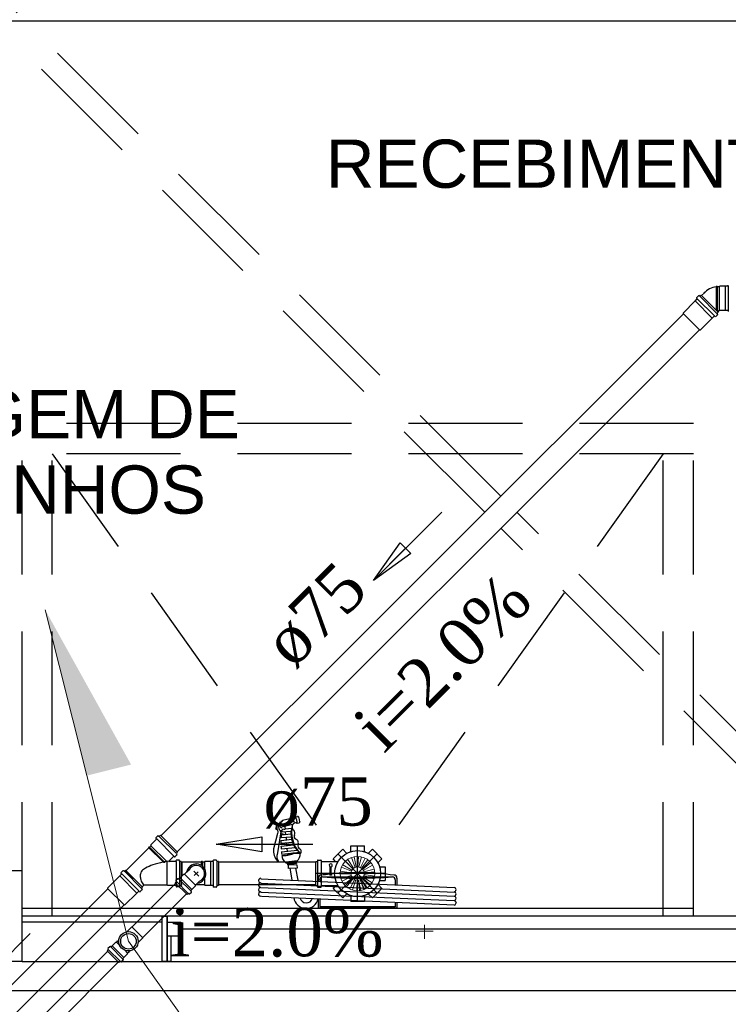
# Model space of a CAD drawing. Header units: millimetres. Extents: x 335 to 739279, y -1 to 84.
# Tile 45 of 244: x 369.92 to 373.03, y 11.31 to 15.63. Entities that reach past the tile are written whole.
import ezdxf

# ---------------------------------------------------------------- set-up
doc = ezdxf.new("R2010")
doc.units = ezdxf.units.MM
doc.header["$MEASUREMENT"] = 0
doc.linetypes.add('DASHDOT', pattern=[25.4, 12.7, -6.35, 0, -6.35])
doc.linetypes.add('Dashed', pattern=[0.75, 0.5, -0.25])
for name, color, linetype, lineweight in [('CV-Colunas', 7, 'Continuous', 20), ('CV-Indicação coluna', 5, 'Continuous', 20), ('CV-Seção tubo', 1, 'Continuous', 30), ('Nível 1', 7, 'Continuous', 5), ('Simbolos', 1, 'Continuous', 30), ('SIMBOLOS INT', 8, 'Continuous', 5), ('Simbolos_int', 1, 'Continuous', 30), ('TQ-Sentido tubo', 7, 'Continuous', 20), ('TQ-Seção tubo', 1, 'Continuous', 30), ('TQ-Textos tubo', 7, 'Continuous', 20)]:
    doc.layers.add(name, color=color, linetype=linetype, lineweight=lineweight)
doc.styles.add('Arial', font='arial.ttf')
doc.styles.add('TimesNewRoman', font='times.ttf')
doc.dimstyles.get("Standard").update_dxf_attribs({"dimtxt": 0.18, "dimasz": 0.18, "dimexe": 0.18, "dimexo": 0.0625, "dimgap": 0.09, "dimtad": 0, "dimtih": 1, "dimtoh": 1, "dimdec": 4, "dimzin": 0, "dimdsep": 46, "dimtxsty": 'Standard', "dimcen": 0.09, "dimadec": 0, "dimazin": 0, "dimtfac": 1, "dimtdec": 4, "dimtofl": 0, "dimtmove": 0, "dimatfit": 3, "dimfxl": 0, "dimtolj": 1, "dimtzin": 0, "dimarcsym": 0})

msp = doc.modelspace()

# ---------------------------------------------------------------- hatches: boundary and pattern name
at = {"linetype": 'Continuous'}
msp.add_hatch(color=8, dxfattribs=at).paths.add_polyline_path([(371.0648, 12.0619), (371.0888, 12.0559), (371.0888, 12.0559), (371.0648, 12.0619), (371.0648, 12.0619)])
at = {"layer": 'CV-Colunas', "linetype": 'Continuous'}
msp.add_hatch(color=256, dxfattribs=at).paths.add_polyline_path([(370.217, 12.3145), (370.411, 12.3631), (370.0345, 13.0419), (370.217, 12.3145)])

# ---------------------------------------------------------------- linework, layer by layer
at = {"color": 7, "linetype": 'Dashed'}
for p, q in [((372.8778, 13.8599), (369.9328, 13.8599)), ((369.9328, 11.6979), (369.9328, 13.8599)), ((372.8778, 11.6979), (372.8778, 13.8599)), ((372.8778, 13.7279), (369.9328, 13.7279)), ((370.0648, 11.6979), (370.0648, 13.7279)), ((370.0648, 13.7279), (371.3038, 11.9839)), ((372.7448, 13.7279), (371.5048, 11.9839)), ((372.7448, 11.6979), (372.7448, 13.7279))]:
    msp.add_line(p, q, dxfattribs=at)
at = {"color": 8}
for p, q in [((371.1208, 12.1279), (371.0758, 12.1169)), ((371.1278, 12.1059), (371.1228, 12.1259)), ((371.1348, 12.1279), (371.1238, 12.1249)), ((371.1398, 12.1099), (371.1278, 12.1059)), ((371.1348, 12.1279), (371.1288, 12.1259)), ((371.1428, 12.1329), (371.1318, 12.1319)), ((371.1348, 12.1089), (371.1398, 12.1099)), ((371.1488, 12.1059), (371.1388, 12.1049)), ((371.1508, 12.1119), (371.1478, 12.1299)), ((371.0488, 12.0799), (371.0468, 12.0819)), ((371.0488, 12.0799), (371.0468, 12.0799)), ((371.0518, 12.0879), (371.0478, 12.0879)), ((371.0518, 12.0849), (371.0478, 12.0879)), ((371.0518, 12.0839), (371.0478, 12.0849)), ((371.0518, 12.0849), (371.0478, 12.0849)), ((371.0488, 12.0839), (371.0478, 12.0839)), ((371.0488, 12.0819), (371.0478, 12.0819)), ((371.0488, 12.0799), (371.0548, 12.1039)), ((371.0528, 12.0979), (371.0488, 12.0999)), ((371.0528, 12.0979), (371.0488, 12.0979)), ((371.0528, 12.0959), (371.0488, 12.0959)), ((371.0528, 12.0959), (371.0488, 12.0959)), ((371.0528, 12.0929), (371.0488, 12.0939)), ((371.0528, 12.0939), (371.0488, 12.0939)), ((371.0518, 12.0929), (371.0488, 12.0929)), ((371.0518, 12.0889), (371.0488, 12.0899)), ((371.0518, 12.0899), (371.0488, 12.0899)), ((371.0518, 12.0889), (371.0488, 12.0889)), ((371.0548, 12.1009), (371.0518, 12.1039)), ((371.0548, 12.1039), (371.0518, 12.1039)), ((371.0528, 12.1009), (371.0518, 12.1009)), ((371.0528, 12.0999), (371.0518, 12.0999)), ((371.0678, 12.0679), (371.0518, 11.9669)), ((371.0648, 12.0619), (371.0888, 12.0559)), ((371.0648, 12.0619), (371.0888, 12.0559)), ((371.0678, 12.0729), (371.0728, 12.0739)), ((371.1128, 12.0689), (371.0708, 12.0659)), ((371.1188, 12.0999), (371.0728, 12.0879)), ((371.1158, 12.0819), (371.0728, 12.0779)), ((371.0808, 12.0779), (371.0868, 12.0799)), ((371.0848, 12.0899), (371.0868, 12.0799)), ((371.0868, 12.0679), (371.0888, 12.0559)), ((371.0528, 12.0609), (371.0358, 11.9929)), ((371.1128, 12.0569), (371.0688, 12.0529)), ((371.1128, 12.0449), (371.0688, 12.0409)), ((371.1158, 12.0339), (371.0688, 12.0289)), ((371.1188, 12.0209), (371.0688, 12.0159)), ((371.0908, 12.0419), (371.0908, 12.0299)), ((371.1238, 12.0089), (371.0688, 12.0039)), ((371.1318, 11.9979), (371.0688, 11.9919)), ((371.1398, 11.9859), (371.0708, 11.9789)), ((371.1508, 11.9769), (371.0728, 11.9689)), ((371.0918, 12.0179), (371.0948, 12.0049)), ((371.0948, 11.9939), (371.0958, 11.9819)), ((371.1398, 11.9409), (371.0908, 11.9339)), ((371.0908, 11.9339), (371.0918, 11.9289)), ((371.1398, 11.9349), (371.0918, 11.9289)), ((371.0968, 11.9709), (371.0968, 11.9669)), ((371.1348, 11.9339), (371.0968, 11.9289)), ((371.1078, 11.9349), (371.1078, 11.9299)), ((371.1268, 11.9389), (371.1268, 11.9309)), ((371.1348, 11.9339), (371.1368, 11.9289)), ((371.1398, 11.9409), (371.1398, 11.9349)), ((371.1348, 11.9309), (371.0968, 11.9259)), ((371.1348, 11.9309), (371.0968, 11.9249)), ((371.1348, 11.9299), (371.0968, 11.9249)), ((371.1368, 11.9289), (371.0968, 11.9229)), ((371.0968, 11.9289), (371.0968, 11.9229)), ((371.1388, 11.9229), (371.0998, 11.9209)), ((371.0998, 11.9209), (371.1008, 11.9069)), ((371.1398, 11.9089), (371.1008, 11.9069)), ((371.1078, 11.9089), (371.1158, 11.8569)), ((371.1328, 11.9089), (371.1428, 11.8549)), ((371.1388, 11.9229), (371.1398, 11.9089)), ((371.2828, 11.9139), (371.2828, 11.8769)), ((371.2878, 11.9139), (371.2878, 11.8769)), ((370.9798, 11.8619), (371.8278, 11.8229)), ((371.2318, 11.8649), (371.2318, 11.8509)), ((371.2388, 11.8569), (371.2388, 11.8499)), ((371.2508, 11.8699), (371.5568, 11.8699)), ((371.2508, 11.8699), (371.5568, 11.8699)), ((371.2908, 11.8769), (371.2828, 11.8769)), ((371.2908, 11.8829), (371.2908, 11.8769)), ((371.5688, 11.8569), (371.5688, 11.8349)), ((371.5768, 11.8649), (371.5768, 11.8349)), ((370.9798, 11.8429), (371.8278, 11.8029)), ((370.9798, 11.8229), (371.8278, 11.7849)), ((370.9798, 11.8029), (371.8288, 11.7659)), ((370.9828, 11.7849), (371.8288, 11.7479)), ((371.2318, 11.7749), (371.2318, 11.7319)), ((371.2388, 11.7749), (371.2388, 11.7379)), ((371.5688, 11.7589), (371.5688, 11.7379)), ((371.5768, 11.7589), (371.5768, 11.7319)), ((371.5768, 11.7319), (371.2318, 11.7319)), ((371.5688, 11.7379), (371.2388, 11.7379)), ((371.5568, 11.7319), (371.2548, 11.7319))]:
    msp.add_line(p, q, dxfattribs=at)
at = {"color": 7}
for p, q in [((369.9328, 11.8969), (369.5348, 11.8969)), ((369.9328, 11.6979), (369.9328, 11.8969)), ((370.5458, 11.6979), (369.9328, 11.6979)), ((369.9328, 11.4989), (369.9328, 11.6979)), ((370.5458, 11.6979), (370.5698, 11.6979)), ((370.5698, 11.6979), (370.5458, 11.6979)), ((370.5458, 11.6979), (370.5458, 11.4989)), ((370.5698, 11.6109), (370.5698, 11.6979)), ((370.5698, 11.4989), (370.5698, 11.6979)), ((374.6338, 11.6979), (370.5698, 11.6979)), ((370.5698, 11.6979), (370.5698, 11.4989)), ((370.5458, 11.6709), (369.9328, 11.6709)), ((370.5698, 11.6709), (370.5698, 11.6109)), ((370.5698, 11.6709), (370.6298, 11.6709)), ((370.6298, 11.6709), (370.6298, 11.6109)), ((370.6298, 11.6419), (374.5728, 11.6419)), ((370.5698, 11.6109), (370.6298, 11.6109)), ((370.5698, 11.6109), (370.5868, 11.6109)), ((370.5868, 11.4989), (370.5868, 11.6109)), ((369.9328, 11.4989), (369.5348, 11.4989)), ((369.9328, 11.4989), (370.5458, 11.4989)), ((370.5868, 11.4989), (370.5458, 11.4989)), ((370.5458, 11.4989), (370.5698, 11.4989)), ((370.5698, 11.4989), (374.6338, 11.4989))]:
    msp.add_line(p, q, dxfattribs=at)
at = {"color": 3}
msp.add_lwpolyline([(375.5216, 11.3696), (368.7149, 11.3696), (368.7149, 15.629), (375.5216, 15.629)], close=True, dxfattribs=at)
at = {"color": 8}
msp.add_lwpolyline([(369.9328, 11.7319), (372.8778, 11.7319)], dxfattribs=at)
for centre, radius, start, end in [((370.9668, 12.1089), 0.0843, 340.829, 357.121), ((371.0528, 12.1039), 0.00199, 20.0669, 156.29), ((371.0208, 12.1369), 0.0519, 308.65, 333.06), ((371.0038, 12.1409), 0.0723, 320.066, 337.173), ((371.0318, 12.1219), 0.0407, 322.953, 343.575), ((371.0688, 12.1119), 0.00141, 356.985, 157.759), ((371.0798, 12.1089), 0.00917, 105, 163.575), ((371.1438, 12.0779), 0.0323, 119.326, 139.216), ((371.1208, 12.1259), 0.00183, 15, 105), ((371.1388, 12.1259), 0.00923, 143.331, 178.295), ((371.1388, 12.1259), 0.00923, 143.331, 178.295), ((371.1118, 12.1119), 0.0276, 34.406, 44.8937), ((371.1118, 12.1119), 0.0276, 345.106, 44.8936), ((371.1428, 12.1139), 0.00923, 211.705, 246.669), ((371.1428, 12.1139), 0.00923, 211.705, 246.669), ((371.1118, 12.1119), 0.0276, 345.106, 355.594), ((371.1428, 12.1299), 0.00459, 15, 105), ((371.1478, 12.1119), 0.00459, 285, 15), ((371.1048, 12.0799), 0.0591, 157.307, 180.643), ((371.0478, 12.0819), 0.00218, 210.581, 325.776), ((371.0808, 12.0849), 0.0303, 160.731, 208.029), ((371.0428, 12.0679), 0.0138, 327.813, 18.1044), ((371.0808, 12.0899), 0.0231, 170.454, 224.419), ((371.0708, 12.0939), 0.00738, 153.533, 283.698), ((371.0598, 12.0689), 0.00764, 350.923, 44.4191), ((371.4128, 12.0199), 0.3445, 170.165, 172.253), ((371.2278, 12.0609), 0.1155, 160.261, 229.739), ((371.2478, 12.0659), 0.1324, 165.195, 224.805), ((371.1658, 12.0939), 0.048, 174.126, 202.233), ((371.1108, 12.0619), 0.0189, 332.244, 48.5347), ((371.4128, 12.0199), 0.3445, 178.424, 180.459), ((371.4128, 12.0199), 0.3445, 174.323, 176.379), ((371.1388, 12.0479), 0.0128, 152.671, 250.749), ((371.1288, 12.0199), 0.0161, 331.435, 75.543), ((371.1078, 11.9859), 0.0723, 174.796, 220.375), ((371.4128, 12.0199), 0.3445, 182.488, 184.514), ((371.4128, 12.0199), 0.3445, 186.538, 188.564), ((371.1368, 11.8769), 0.0979, 79.6017, 99.1776), ((371.1548, 12.0049), 0.0123, 147.791, 253.194), ((371.1448, 11.9819), 0.0129, 309.626, 63.114), ((371.0848, 11.9619), 0.0349, 172.001, 216.697), ((371.0548, 11.9409), 0.00264, 217.457, 9.4378), ((371.1128, 11.9669), 0.0409, 183.39, 236.397), ((371.0788, 12.0399), 0.0766, 265.771, 284.371), ((371.0788, 12.0409), 0.0766, 266.03, 284.371), ((371.0848, 12.0679), 0.1007, 276.422, 290.118), ((371.0868, 12.0659), 0.1007, 276.422, 290.118), ((371.1368, 11.8749), 0.0979, 79.6017, 99.1776), ((371.1188, 11.9689), 0.0348, 305.311, 5.7856), ((371.2868, 11.9209), 0.00668, 291.332, 248.668), ((371.4048, 10.8109), 1.0779, 81.4514, 96.1096), ((370.9798, 11.8539), 0.0097, 87.5537, 274.501), ((371.2458, 11.8649), 0.0133, 94.4044, 180), ((371.2508, 11.8569), 0.0133, 90, 180), ((371.4048, 10.8109), 1.0779, 96.4986, 98.5486), ((371.4048, 13.7619), 1.8977, 265.389, 274.611), ((371.4048, 13.7619), 1.8977, 265.389, 274.611), ((371.5568, 11.8569), 0.0133, 0, 90), ((371.5638, 11.8649), 0.0133, 0, 85.5956), ((370.9798, 11.8339), 0.0097, 87.5537, 274.501), ((370.9798, 11.8139), 0.0097, 87.5537, 274.501), ((370.9798, 11.7949), 0.0097, 87.5537, 274.501), ((371.8268, 11.8139), 0.00996, 284.643, 77.4114), ((371.8268, 11.7949), 0.00996, 284.643, 77.4114), ((371.1788, 11.7849), 0.0541, 186.403, 348.385), ((371.1798, 11.7849), 0.029, 192.74, 342.048), ((371.8268, 11.7759), 0.00996, 284.643, 77.4114), ((371.8268, 11.7559), 0.00996, 284.643, 77.4114), ((371.8388, 11.7619), 0.00265, 207.651, 270)]:
    msp.add_arc(centre, radius, start, end, dxfattribs=at)
at = {"layer": 'CV-Colunas', "linetype": 'Continuous'}
msp.add_line((370.3995, 11.587), (370.0345, 13.0419), dxfattribs=at)
at = {"layer": 'CV-Indicação coluna'}
msp.add_line((370.3995, 11.587), (370.9153, 10.8614), dxfattribs=at)
at = {"layer": 'CV-Seção tubo'}
for p, q in [((370.6073, 11.842), (370.4155, 11.6502)), ((370.6544, 11.7948), (370.4626, 11.6031)), ((367.5389, 8.7736), (370.3087, 11.5434)), ((367.5861, 8.7264), (370.3559, 11.4963))]:
    msp.add_line(p, q, dxfattribs=at)
at = {"layer": 'Nível 1'}
for p, q in [((371.3833, 11.9054), (371.3513, 11.9384)), ((371.3873, 11.9084), (371.3613, 11.9464)), ((371.3943, 11.9114), (371.3773, 11.9554)), ((371.3983, 11.9134), (371.3903, 11.9584)), ((371.4063, 11.9134), (371.4083, 11.9594)), ((371.4103, 11.9134), (371.4213, 11.9584)), ((371.4173, 11.9104), (371.4383, 11.9514)), ((371.4213, 11.9084), (371.4493, 11.9454)), ((371.4273, 11.9034), (371.4623, 11.9324)), ((371.3753, 11.8884), (371.3293, 11.8944)), ((371.3773, 11.8954), (371.3343, 11.9124)), ((371.3793, 11.8994), (371.3403, 11.9234)), ((371.4293, 11.8984), (371.4703, 11.9214)), ((371.4323, 11.8924), (371.4773, 11.9044)), ((371.4333, 11.8874), (371.4793, 11.8924)), ((371.3753, 11.8834), (371.3283, 11.8814)), ((371.3763, 11.8764), (371.3313, 11.8634)), ((371.3783, 11.8714), (371.3363, 11.8514)), ((371.3823, 11.8654), (371.3463, 11.8364)), ((371.3853, 11.8624), (371.3553, 11.8264)), ((371.3913, 11.8584), (371.3703, 11.8164)), ((371.3963, 11.8564), (371.3823, 11.8124)), ((371.4033, 11.8554), (371.4013, 11.8094)), ((371.4083, 11.8554), (371.4133, 11.8094)), ((371.4093, 11.8554), (371.4183, 11.8104)), ((371.4153, 11.8574), (371.4313, 11.8144)), ((371.4163, 11.8574), (371.4353, 11.8154)), ((371.4193, 11.8594), (371.4433, 11.8194)), ((371.4203, 11.8604), (371.4473, 11.8224)), ((371.4253, 11.8634), (371.4573, 11.8314)), ((371.4263, 11.8654), (371.4603, 11.8344)), ((371.4293, 11.8694), (371.4683, 11.8444)), ((371.4323, 11.8754), (371.4763, 11.8614)), ((371.4333, 11.8804), (371.4793, 11.8734))]:
    msp.add_line(p, q, dxfattribs=at)
for radius in [0.0756, 0.0293]:
    msp.add_circle((371.4043, 11.8844), radius, dxfattribs=at)
at = {"layer": 'Simbolos'}
for p, q in [((372.9821, 14.4619), (372.9781, 14.4619)), ((372.9781, 14.4599), (372.9781, 14.4619)), ((372.9821, 14.4599), (372.9821, 14.4619)), ((372.9911, 14.4599), (372.9821, 14.4599)), ((372.9931, 14.4629), (372.9911, 14.4599)), ((373.0171, 14.4629), (372.9931, 14.4629)), ((373.0291, 14.4629), (373.0171, 14.4629)), ((373.0301, 14.4639), (373.0301, 14.4679)), ((372.8856, 14.3984), (372.8326, 14.3454)), ((372.8941, 14.4069), (372.8856, 14.3984)), ((372.8934, 14.409), (372.8913, 14.4112)), ((372.8998, 14.4211), (372.892, 14.4133)), ((372.9054, 14.4196), (372.9019, 14.4218)), ((372.9111, 14.4239), (372.9068, 14.4196)), ((372.9111, 14.4239), (372.986, 14.3489)), ((372.9261, 14.4349), (372.9131, 14.4219)), ((372.9911, 14.3579), (372.9841, 14.3509)), ((372.9931, 14.3569), (372.9931, 14.3579)), ((373.0171, 14.3569), (372.9931, 14.3569)), ((373.0291, 14.3569), (373.0171, 14.3569)), ((373.0301, 14.3559), (373.0301, 14.3519)), ((372.8326, 14.3454), (372.8326, 14.344)), ((372.8326, 14.344), (372.9061, 14.2704)), ((372.9606, 14.3235), (372.9075, 14.2704)), ((372.9691, 14.332), (372.9606, 14.3235)), ((372.9712, 14.3313), (372.9733, 14.3291)), ((372.9832, 14.3376), (372.9754, 14.3298)), ((372.986, 14.3489), (372.9818, 14.3447)), ((372.9818, 14.3433), (372.9839, 14.3397)), ((372.9075, 14.2704), (372.9061, 14.2704)), ((370.5222, 12.035), (370.4975, 12.0103)), ((370.5286, 12.0499), (370.5201, 12.0414)), ((370.5229, 12.0372), (370.5201, 12.04)), ((370.5335, 12.0478), (370.53, 12.0499)), ((370.5399, 12.0527), (370.5357, 12.0485)), ((370.5399, 12.0527), (370.6148, 11.9778)), ((370.489, 11.9976), (370.3886, 11.8971)), ((370.4904, 12.0018), (370.4876, 11.999)), ((370.489, 11.9976), (370.4876, 11.999)), ((370.4918, 12.0004), (370.4904, 12.0018)), ((370.4982, 12.0067), (370.4918, 12.0004)), ((370.4975, 12.0103), (370.4982, 12.0067)), ((370.6148, 11.9778), (370.6106, 11.9735)), ((371.2973, 11.9494), (371.3393, 11.9914)), ((371.3563, 11.9744), (371.3393, 11.9914)), ((371.3743, 12.0064), (371.4343, 12.0064)), ((371.3743, 12.0064), (371.4343, 12.0064)), ((371.3743, 11.9824), (371.3743, 12.0064)), ((371.3743, 11.9824), (371.3743, 12.0064)), ((371.4343, 11.9824), (371.4343, 12.0064)), ((371.4343, 11.9824), (371.4343, 12.0064)), ((371.4523, 11.9744), (371.4693, 11.9914)), ((371.4523, 11.9744), (371.4693, 11.9914)), ((371.4693, 11.9914), (371.5113, 11.9494)), ((371.4693, 11.9914), (371.5113, 11.9494)), ((370.554, 11.9325), (370.5512, 11.9353)), ((370.559, 11.9332), (370.554, 11.9325)), ((370.559, 11.9332), (370.5562, 11.936)), ((370.5972, 11.9601), (370.5767, 11.9396)), ((370.6071, 11.9374), (370.5774, 11.9374)), ((370.5993, 11.9608), (370.6021, 11.958)), ((370.612, 11.9664), (370.6035, 11.958)), ((370.6085, 11.9389), (370.6085, 11.9417)), ((370.6099, 11.9714), (370.612, 11.9679)), ((370.6212, 11.9431), (370.6099, 11.9431)), ((370.624, 11.9389), (370.6233, 11.9424)), ((370.6311, 11.9374), (370.6255, 11.9374)), ((370.6311, 11.9374), (370.6311, 11.8314)), ((370.7188, 11.9344), (370.6348, 11.9344)), ((370.7188, 11.9354), (370.7198, 11.9374)), ((370.7238, 11.9374), (370.7198, 11.9374)), ((370.7238, 11.9354), (370.7238, 11.9374)), ((370.7328, 11.9344), (370.7238, 11.9344)), ((370.7348, 11.9374), (370.7328, 11.9344)), ((370.7588, 11.9374), (370.7348, 11.9374)), ((370.7698, 11.9374), (370.7588, 11.9374)), ((370.7718, 11.9384), (370.7718, 11.9424)), ((370.7848, 11.9434), (370.7728, 11.9434)), ((370.7868, 11.9384), (370.7858, 11.9424)), ((370.7948, 11.9374), (370.7888, 11.9374)), ((370.7948, 11.9374), (370.7948, 11.8314)), ((371.2213, 11.8314), (371.2213, 11.9374)), ((371.2213, 11.9374), (371.2273, 11.9374)), ((371.2293, 11.9424), (371.2293, 11.9394)), ((371.2303, 11.9434), (371.2433, 11.9434)), ((371.2443, 11.9424), (371.2453, 11.9394)), ((371.2463, 11.9374), (371.3183, 11.9374)), ((371.3083, 11.9374), (371.2973, 11.9494)), ((371.4943, 11.9324), (371.5113, 11.9494)), ((371.4943, 11.9324), (371.5113, 11.9494)), ((370.3751, 11.8964), (370.3674, 11.8887)), ((370.3808, 11.895), (370.3773, 11.8971)), ((370.3865, 11.8993), (370.3822, 11.895)), ((370.3865, 11.8993), (370.4614, 11.8243)), ((370.6458, 11.8814), (370.6628, 11.8984)), ((371.5023, 11.9144), (371.5263, 11.9144)), ((371.5023, 11.9144), (371.5263, 11.9144)), ((371.5263, 11.9144), (371.5263, 11.8544)), ((371.5263, 11.9144), (371.5263, 11.8544)), ((370.361, 11.8738), (370.308, 11.8208)), ((370.3695, 11.8823), (370.361, 11.8738)), ((370.3688, 11.8844), (370.3667, 11.8865)), ((370.6048, 11.8444), (370.6088, 11.8484)), ((370.6068, 11.8534), (370.6098, 11.8504)), ((370.6078, 11.8554), (370.6158, 11.8634)), ((370.6178, 11.8634), (370.6198, 11.8614)), ((370.6218, 11.8614), (370.6268, 11.8654)), ((370.6268, 11.8654), (370.6428, 11.8814)), ((370.6428, 11.8814), (370.6458, 11.8814)), ((370.6938, 11.8334), (370.7108, 11.8504)), ((371.5023, 11.8544), (371.5263, 11.8544)), ((371.5023, 11.8544), (371.5263, 11.8544)), ((370.308, 11.8208), (370.308, 11.8194)), ((370.308, 11.8194), (370.3815, 11.7458)), ((370.4444, 11.8073), (370.4359, 11.7989)), ((370.4466, 11.8066), (370.4487, 11.8045)), ((370.4586, 11.813), (370.4508, 11.8052)), ((370.4614, 11.8243), (370.4572, 11.8201)), ((370.4572, 11.8187), (370.4593, 11.8151)), ((370.4671, 11.8342), (370.4593, 11.8264)), ((370.5689, 11.8342), (370.4671, 11.8342)), ((370.5717, 11.8314), (370.5689, 11.8342)), ((370.6071, 11.8314), (370.5717, 11.8314)), ((370.6568, 11.7924), (370.6048, 11.8444)), ((370.6085, 11.83), (370.6085, 11.8271)), ((370.6212, 11.8257), (370.6099, 11.8257)), ((370.624, 11.83), (370.6233, 11.8264)), ((370.6311, 11.8314), (370.6255, 11.8314)), ((370.6678, 11.7954), (370.6758, 11.8034)), ((370.6738, 11.8094), (370.6778, 11.8144)), ((370.6758, 11.8054), (370.6738, 11.8074)), ((370.6778, 11.8144), (370.6938, 11.8304)), ((370.7328, 11.8344), (370.6938, 11.8344)), ((370.6938, 11.8304), (370.6938, 11.8334)), ((370.7348, 11.8314), (370.7328, 11.8344)), ((370.7588, 11.8314), (370.7348, 11.8314)), ((370.7698, 11.8314), (370.7588, 11.8314)), ((370.7718, 11.8304), (370.7718, 11.8264)), ((370.7848, 11.8254), (370.7728, 11.8254)), ((370.7868, 11.8304), (370.7858, 11.8264)), ((370.7948, 11.8314), (370.7888, 11.8314)), ((371.2213, 11.8314), (371.2273, 11.8314)), ((371.2293, 11.8264), (371.2293, 11.8294)), ((371.2303, 11.8254), (371.2433, 11.8254)), ((371.2443, 11.8264), (371.2453, 11.8294)), ((371.2463, 11.8314), (371.3183, 11.8314)), ((371.3083, 11.8314), (371.2973, 11.8194)), ((371.3393, 11.7774), (371.2973, 11.8194)), ((371.5113, 11.8194), (371.4693, 11.7774)), ((371.5113, 11.8194), (371.4693, 11.7774)), ((371.4943, 11.8364), (371.5113, 11.8194)), ((371.4943, 11.8364), (371.5113, 11.8194)), ((370.4359, 11.7989), (370.3829, 11.7458)), ((370.6568, 11.7924), (370.6608, 11.7964)), ((370.6658, 11.7944), (370.6628, 11.7974)), ((371.3563, 11.7944), (371.3393, 11.7774)), ((371.3743, 11.7864), (371.3743, 11.7624)), ((371.4343, 11.7624), (371.3743, 11.7624)), ((371.4343, 11.7864), (371.4343, 11.7624)), ((371.4523, 11.7944), (371.4693, 11.7774)), ((371.4523, 11.7944), (371.4693, 11.7774)), ((370.3829, 11.7458), (370.3815, 11.7458)), ((370.3938, 11.6294), (370.415, 11.6507)), ((370.3478, 11.5835), (370.357, 11.5927)), ((370.3486, 11.587), (370.3514, 11.5898)), ((370.35, 11.5856), (370.3486, 11.587)), ((370.3528, 11.5884), (370.3514, 11.5898)), ((370.4419, 11.5814), (370.4631, 11.6026)), ((370.3068, 11.5453), (370.3111, 11.5495)), ((370.3577, 11.4944), (370.3068, 11.5453)), ((370.309, 11.5545), (370.3111, 11.551)), ((370.3097, 11.5566), (370.3174, 11.5644)), ((370.3196, 11.5651), (370.3217, 11.563)), ((370.3238, 11.5623), (370.3288, 11.5672)), ((370.3288, 11.5672), (370.3443, 11.5828)), ((370.3443, 11.5828), (370.3478, 11.5835)), ((370.3959, 11.5354), (370.4051, 11.5446)), ((370.3691, 11.4972), (370.3768, 11.505)), ((370.3747, 11.5114), (370.3797, 11.5163)), ((370.3775, 11.5071), (370.3754, 11.5092)), ((370.3797, 11.5163), (370.3952, 11.5319)), ((370.3952, 11.5319), (370.3959, 11.5354)), ((370.3981, 11.5375), (370.3995, 11.5361)), ((370.3995, 11.5361), (370.4023, 11.5389)), ((370.4009, 11.5404), (370.4023, 11.5389)), ((370.3577, 11.4944), (370.362, 11.4986)), ((370.3669, 11.4965), (370.3634, 11.4986))]:
    msp.add_line(p, q, dxfattribs=at)
for centre, radius in [((371.4043, 11.8844), 0.1007), ((370.3995, 11.587), 0.0424)]:
    msp.add_circle(centre, radius, dxfattribs=at)
for centre, radius, start, end in [((372.9921, 14.3659), 0.0959, 98.4304, 136.316), ((373.0291, 14.4639), 0.00133, 270, 355), ((372.8927, 14.4126), 0.00133, 135, 220), ((372.8927, 14.4083), 0.00133, 315, 40), ((372.9005, 14.4204), 0.00133, 60, 135), ((372.9061, 14.4204), 0.00133, 240, 315), ((372.9921, 14.3569), 0.00133, 45, 135), ((373.0291, 14.3559), 0.00133, 5, 90), ((372.9705, 14.3306), 0.00133, 50, 135), ((372.9747, 14.3306), 0.00133, 230, 315), ((372.9825, 14.344), 0.00133, 135, 210), ((372.9825, 14.3383), 0.00133, 315, 30), ((370.5208, 12.0407), 0.00133, 135, 220), ((370.5215, 12.0357), 0.00133, 315, 40), ((370.5293, 12.0492), 0.00133, 60, 135), ((370.5349, 12.0492), 0.00133, 240, 315), ((371.3723, 11.9824), 0.002, 288.161, 0), ((371.4363, 11.9824), 0.002, 180, 251.839), ((371.4503, 11.9764), 0.002, 243.161, 315), ((370.6191, 11.6002), 0.3412, 101.516, 109.336), ((370.6191, 11.6002), 0.3412, 101.458, 101.516), ((370.6191, 11.6002), 0.3412, 97.1821, 100.594), ((370.5774, 11.9389), 0.00133, 135, 270), ((370.5979, 11.9594), 0.00133, 50, 135), ((370.6028, 11.9587), 0.00133, 230, 315), ((370.6071, 11.9389), 0.00133, 270, 355), ((370.6099, 11.9417), 0.00133, 90, 175), ((370.6113, 11.9728), 0.00133, 135, 210), ((370.6113, 11.9671), 0.00133, 315, 30), ((370.6219, 11.9424), 0.00133, 15, 90), ((370.6255, 11.9389), 0.00133, 195, 270), ((370.7698, 11.9384), 0.00133, 270, 355), ((370.7728, 11.9424), 0.00133, 90.0004, 175), ((370.7848, 11.9424), 0.00133, 15.0004, 90.0004), ((370.7888, 11.9384), 0.00133, 195, 270), ((371.2273, 11.9394), 0.00133, 270, 355), ((371.2303, 11.9424), 0.00133, 90, 175), ((371.2433, 11.9424), 0.00133, 5, 90), ((371.2463, 11.9394), 0.00133, 185, 270), ((371.3183, 11.9394), 0.002, 270, 327.387), ((371.4963, 11.9304), 0.002, 135, 206.839), ((370.3681, 11.888), 0.00133, 135, 220), ((370.3758, 11.8957), 0.00133, 60, 135), ((370.3815, 11.8957), 0.00133, 240, 315), ((370.477, 11.8795), 0.0251, 139.135, 160.866), ((370.5187, 11.8307), 0.0891, 119.86, 133.401), ((370.5682, 11.7444), 0.1886, 109.336, 119.86), ((370.6968, 11.8844), 0.0365, 292.953, 157.048), ((371.5023, 11.9164), 0.002, 198.161, 270), ((370.3681, 11.8837), 0.00133, 315, 40), ((370.4911, 11.8738), 0.0401, 160.866, 185.286), ((370.506, 11.8759), 0.055, 185.286, 203.924), ((370.5236, 11.8837), 0.0751, 203.924, 219.852), ((370.6088, 11.8544), 0.00133, 135, 210), ((370.6078, 11.8494), 0.00133, 315, 30.0004), ((370.6168, 11.8624), 0.00133, 50.0004, 135), ((370.6208, 11.8624), 0.00133, 230, 315), ((371.5023, 11.8524), 0.002, 90, 161.839), ((370.4458, 11.8059), 0.00133, 50, 135), ((370.4501, 11.8059), 0.00133, 230, 315), ((370.4579, 11.8194), 0.00133, 135, 210), ((370.4579, 11.8137), 0.00133, 315, 30), ((370.5236, 11.8837), 0.0751, 219.852, 221.341), ((370.6071, 11.83), 0.00133, 5, 90), ((370.6099, 11.8271), 0.00133, 185, 270), ((370.6219, 11.8264), 0.00133, 270, 345), ((370.6255, 11.83), 0.00133, 90, 165), ((370.6748, 11.8084), 0.00133, 135, 220), ((370.6748, 11.8044), 0.00133, 315, 40.0004), ((370.7698, 11.8304), 0.00133, 5.0004, 90.0004), ((370.7728, 11.8264), 0.00133, 185, 270), ((370.7848, 11.8264), 0.00133, 270, 345), ((370.7888, 11.8304), 0.00133, 90.0004, 165), ((371.2273, 11.8294), 0.00133, 5, 90), ((371.2303, 11.8264), 0.00133, 185, 270), ((371.2433, 11.8264), 0.00133, 270, 355), ((371.2463, 11.8294), 0.00133, 90, 175), ((371.3183, 11.8294), 0.002, 32.613, 90), ((371.4963, 11.8384), 0.002, 153.161, 225), ((370.6618, 11.7954), 0.00133, 60.0004, 135), ((370.6668, 11.7964), 0.00133, 240, 315), ((371.3723, 11.7864), 0.002, 0, 71.839), ((371.4363, 11.7864), 0.002, 108.161, 180), ((371.4503, 11.7924), 0.002, 45, 116.839), ((370.3104, 11.5559), 0.00133, 135, 210), ((370.3097, 11.551), 0.00133, 315, 30), ((370.3181, 11.5637), 0.00133, 50, 135), ((370.3224, 11.5637), 0.00133, 230, 315), ((370.3761, 11.5099), 0.00133, 135, 220), ((370.3761, 11.5057), 0.00133, 315, 40), ((370.3634, 11.4972), 0.00133, 60, 135), ((370.3684, 11.4979), 0.00133, 240, 315)]:
    msp.add_arc(centre, radius, start, end, dxfattribs=at)
at = {"layer": 'SIMBOLOS INT', "linetype": 'Continuous'}
for p, q in [((371.7368, 11.6309), (371.6588, 11.6309)), ((371.6988, 11.6309), (371.6988, 11.6589)), ((371.6988, 11.6589), (371.6988, 11.5979)), ((371.6988, 11.6309), (371.7368, 11.6309))]:
    msp.add_line(p, q, dxfattribs=at)
at = {"layer": 'Simbolos_int'}
for p, q in [((372.9781, 14.4599), (372.9781, 14.3579)), ((372.9821, 14.4599), (372.9821, 14.3529)), ((372.9911, 14.4599), (372.9911, 14.3579)), ((373.0171, 14.4629), (373.0171, 14.3569)), ((373.0301, 14.4629), (373.0301, 14.3569)), ((372.8856, 14.3984), (372.9606, 14.3235)), ((372.8948, 14.4076), (372.9698, 14.3327)), ((372.9061, 14.4189), (372.9811, 14.344)), ((372.9841, 14.3509), (372.9131, 14.4219)), ((370.5236, 12.0364), (370.5986, 11.9615)), ((370.5349, 12.0478), (370.6099, 11.9728)), ((370.5512, 11.9353), (370.489, 11.9976)), ((370.5562, 11.936), (370.4918, 12.0004)), ((370.5668, 11.9382), (370.4982, 12.0067)), ((370.5689, 11.8342), (370.5696, 11.9382)), ((370.6085, 11.9374), (370.6085, 11.8314)), ((370.624, 11.9374), (370.624, 11.8314)), ((370.6348, 11.8734), (370.6348, 11.9344)), ((370.7188, 11.9354), (370.7188, 11.9204)), ((370.7238, 11.9354), (370.7238, 11.9174)), ((370.7328, 11.9344), (370.7328, 11.9074)), ((370.7588, 11.9374), (370.7588, 11.8314)), ((370.7708, 11.9374), (370.7708, 11.8314)), ((370.7878, 11.9374), (370.7878, 11.8314)), ((371.2293, 11.9374), (371.2293, 11.8314)), ((371.2453, 11.9374), (371.2453, 11.8314)), ((370.3815, 11.8943), (370.4565, 11.8194)), ((370.4593, 11.8264), (370.3886, 11.8971)), ((370.7078, 11.8734), (370.6868, 11.8944)), ((370.6878, 11.8754), (370.7048, 11.8924)), ((370.361, 11.8738), (370.4359, 11.7989)), ((370.3702, 11.883), (370.4451, 11.808)), ((370.6618, 11.7974), (370.6098, 11.8494)), ((370.6728, 11.8084), (370.6208, 11.8604)), ((370.6268, 11.8654), (370.6778, 11.8144)), ((370.6458, 11.8814), (370.6938, 11.8334)), ((370.6968, 11.8844), (370.6878, 11.8754)), ((370.7328, 11.8614), (370.7328, 11.8344)), ((370.4631, 11.6026), (370.415, 11.6507)), ((370.3627, 11.4993), (370.3118, 11.5503)), ((370.374, 11.5107), (370.3231, 11.5616)), ((370.3797, 11.5163), (370.3288, 11.5672)), ((370.3478, 11.5835), (370.3606, 11.5708)), ((370.3959, 11.5354), (370.3832, 11.5481))]:
    msp.add_line(p, q, dxfattribs=at)
at = {"layer": 'Simbolos_int', "linetype": 'DASHDOT', "ltscale": 0.05}
for p, q in [((371.4043, 11.7624), (371.4043, 12.0064)), ((371.3183, 11.7984), (371.4903, 11.9704)), ((371.4903, 11.7984), (371.3183, 11.9704)), ((371.5263, 11.8844), (371.2213, 11.8844))]:
    msp.add_line(p, q, dxfattribs=at)
at = {"layer": 'Simbolos_int'}
msp.add_circle((370.3995, 11.587), 0.0341, dxfattribs=at)
msp.add_arc((370.6968, 11.8844), 0.0424, 277.861, 172.14, dxfattribs=at)
at = {"layer": 'TQ-Seção tubo', "linetype": 'Dashed'}
for p, q in [((371.9624, 13.471), (365.882, 19.5514)), ((372.0331, 13.5417), (366.0234, 19.5514)), ((373.2593, 12.3155), (372.1038, 13.471)), ((373.1886, 12.2447), (372.0331, 13.4003))]:
    msp.add_line(p, q, dxfattribs=at)
at = {"layer": 'TQ-Seção tubo'}
for p, q in [((372.834, 14.3426), (370.542, 12.0506)), ((372.9047, 14.2719), (370.6127, 11.9799)), ((370.6349, 11.9344), (370.6311, 11.9344)), ((371.2213, 11.9344), (370.7949, 11.9344)), ((370.3094, 11.8179), (369.4993, 11.0078)), ((370.6349, 11.8344), (370.6311, 11.8344)), ((371.2213, 11.8344), (370.7949, 11.8344)), ((370.3801, 11.7472), (369.57, 10.9371))]:
    msp.add_line(p, q, dxfattribs=at)

# ---------------------------------------------------------------- texts
at = {"char_height": 0.2118, "line_spacing_factor": 0.798, "style": 'Arial'}
for s, insert, width, attachment_point in [('RECEBIMENTO', (372.3502, 14.8923), 4.362577, 8), ('LAVAGEM DE ', (368.9641, 13.7926), 4.034803, 7), ('CARRINHOS', (368.9641, 13.4616), 3.567799, 7)]:
    msp.add_mtext(s, dxfattribs=dict(at, insert=insert, width=width, attachment_point=attachment_point))
at = {"layer": 'TQ-Textos tubo', "char_height": 0.2118, "rotation": 45.0001, "line_spacing_factor": 0.798, "style": 'TimesNewRoman'}
for s, insert, width, attachment_point in [('ø75', (371.1301, 12.7702), 0.896301, 7), ('i=2.0%', (371.8541, 12.7362), 1.74329, 8)]:
    msp.add_mtext(s, dxfattribs=dict(at, insert=insert, width=width, attachment_point=attachment_point))
at = {"layer": 'TQ-Textos tubo', "char_height": 0.2118, "line_spacing_factor": 0.798, "style": 'TimesNewRoman'}
for s, insert, width, attachment_point in [('ø75', (370.9918, 12.0821), 0.896301, 7), ('i=2.0%', (371.0508, 11.5168), 1.74329, 8)]:
    msp.add_mtext(s, dxfattribs=dict(at, insert=insert, width=width, attachment_point=attachment_point))

# ---------------------------------------------------------------- leaders
at = {"layer": 'TQ-Sentido tubo'}
for points in [[(371.4738, 13.1718), (371.7734, 13.4714)], [(370.7842, 12.013), (371.2078, 12.013)], [(369.6684, 11.322), (369.9679, 11.6215)]]:
    msp.add_leader(points, dimstyle='Standard', override={"dimasz": 0.2, "dimldrblk": 'CLOSED'}, dxfattribs=at)

doc.saveas('drawing.dxf')
